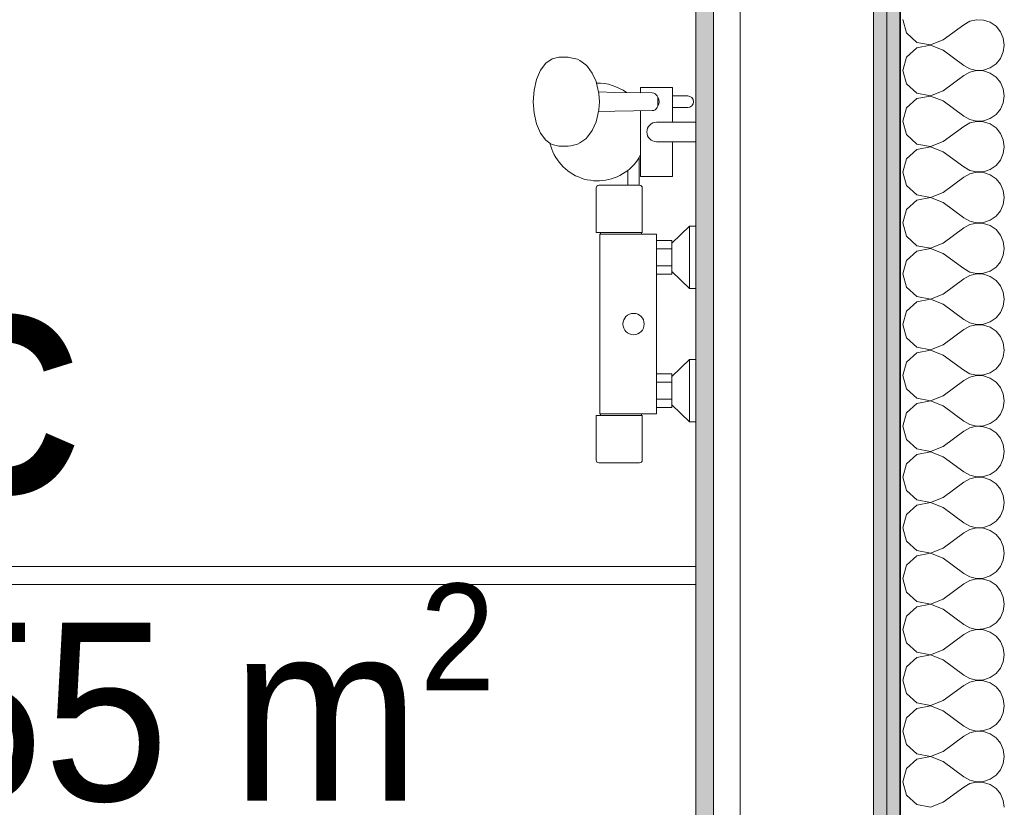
# Model space of a CAD drawing. Header units: metres. Extents: x -7.1 to 26.5, y -14.7 to 18.1.
# Tile 96 of 182: x 15 to 16.1, y 2.7 to 3.6. Entities that reach past the tile are written whole.
import ezdxf

# ---------------------------------------------------------------- set-up
doc = ezdxf.new("R2010")
doc.units = ezdxf.units.M
doc.linetypes.add('AUSGEZOGEN', pattern=[0])
for name, color, linetype in [('XR$1$015 Innenwände', 7, 'AUSGEZOGEN'), ('XR$1$015 Innenwände Schichttrennlinien', 7, 'AUSGEZOGEN'), ('XR$1$065 Möbel Einrichtung', 7, 'AUSGEZOGEN'), ('XR$1$080 Raumdefinitionen Kontur', 7, 'AUSGEZOGEN'), ('XR$2$080 Raumdefinitionen Text_1', 7, 'AUSGEZOGEN'), ('XR$3$015 Innenwände Bauteilschraffuren', 7, 'AUSGEZOGEN')]:
    doc.layers.add(name, color=color, linetype=linetype)
doc.styles.add('ARIAL', font='arial.ttf')

# ---------------------------------------------------------------- blocks, each defined once
blk = doc.blocks.new('COMPLEXOBJECT_18')
at = {"layer": 'XR$1$065 Möbel Einrichtung', "color": 8, "linetype": 'AUSGEZOGEN', "lineweight": 13, "transparency": 33554687}
blk.add_line((15.7087, 3.1303), (15.6628, 3.1303), dxfattribs=at)
for points in [[(15.6078, 3.4897), (15.6032, 3.493), (15.5973, 3.5009), (15.5927, 3.5113), (15.5899, 3.5233), (15.5889, 3.5363), (15.5899, 3.5492), (15.5927, 3.5613), (15.5973, 3.5716), (15.6032, 3.5796), (15.6101, 3.5845), (15.6176, 3.5863), (15.6282, 3.5863), (15.6314, 3.5857), (15.6387, 3.5841), (15.6415, 3.5826), (15.6481, 3.5778), (15.65, 3.5758), (15.6554, 3.5685), (15.6596, 3.5591), (15.66, 3.5572)], [(15.6939, 3.5466), (15.7098, 3.5464), (15.7098, 3.5523), (15.7458, 3.5523), (15.7458, 3.5428), (15.7628, 3.5428)], [(15.7628, 3.5298), (15.7458, 3.5298), (15.7458, 3.5133), (15.7718, 3.5133), (15.7718, 3.4913), (15.7458, 3.4913), (15.7458, 3.4523), (15.7098, 3.4523), (15.7098, 3.4762)], [(15.7083, 3.4736), (15.7083, 3.4423), (15.7087, 3.4423)], [(15.6628, 3.4423), (15.6953, 3.4423), (15.6953, 3.459)], [(15.6598, 3.1333), (15.6598, 3.1833), (15.6648, 3.1833), (15.6648, 3.1853), (15.6646, 3.1853), (15.664, 3.1853), (15.6638, 3.1853), (15.6638, 3.3873), (15.664, 3.3873), (15.6646, 3.3873), (15.6648, 3.3873), (15.6648, 3.3893), (15.6598, 3.3893), (15.6598, 3.4393)], [(15.7117, 3.4393), (15.7117, 3.3893), (15.7108, 3.3893), (15.7108, 3.3873), (15.7278, 3.3873), (15.7278, 3.3803), (15.7448, 3.3803), (15.7448, 3.3773), (15.7648, 3.3963), (15.7718, 3.3963), (15.7718, 3.3263), (15.7648, 3.3263), (15.7448, 3.3453), (15.7448, 3.3423), (15.7278, 3.3423), (15.7278, 3.2303), (15.7448, 3.2303), (15.7448, 3.2273), (15.7648, 3.2463), (15.7718, 3.2463), (15.7718, 3.1763), (15.7648, 3.1763), (15.7448, 3.1953), (15.7448, 3.1923), (15.7278, 3.1923), (15.7278, 3.1853), (15.7108, 3.1853), (15.7108, 3.1833), (15.7117, 3.1833), (15.7117, 3.1333)]]:
    blk.add_lwpolyline(points, dxfattribs=at)
for centre, radius, start, end in [((15.6614, 3.5024), 0.0548, 53.6991, 91.4416), ((15.7628, 3.5363), 0.0065, 270, 90), ((15.6613, 3.5023), 0.055, 193.2265, 308.1131), ((15.6613, 3.5023), 0.055, 328.6006, 331.7422), ((15.6628, 3.4393), 0.003, 90, 180), ((15.7087, 3.4393), 0.003, 0, 90), ((15.6628, 3.1333), 0.003, 180, 270), ((15.7087, 3.1333), 0.003, 270, 0)]:
    blk.add_arc(centre, radius, start, end, dxfattribs=at)
blk = doc.blocks.new('COMPLEXOBJECT_250')
at = {"layer": 'XR$3$015 Innenwände Bauteilschraffuren', "color": 8, "linetype": 'AUSGEZOGEN', "lineweight": 13, "transparency": 33554687}
for p, q in [((16.0046, 3.6286), (16.0089, 3.6136)), ((16.0503, 3.6057), (16.0732, 3.6229)), ((16.0801, 3.6267), (16.0732, 3.6229)), ((16.0878, 3.6285), (16.0801, 3.6267)), ((16.0956, 3.6281), (16.0878, 3.6285)), ((16.1031, 3.6256), (16.0956, 3.6281)), ((16.1096, 3.6211), (16.1031, 3.6256)), ((16.0089, 3.6136), (16.0204, 3.603)), ((16.1146, 3.615), (16.1096, 3.6211)), ((16.1178, 3.6078), (16.1146, 3.615)), ((16.0204, 3.603), (16.0358, 3.6001)), ((16.0358, 3.5999), (16.0204, 3.597)), ((16.0358, 3.6001), (16.0503, 3.6057)), ((16.0503, 3.5943), (16.0358, 3.5999)), ((16.1189, 3.6), (16.1178, 3.6078)), ((16.1178, 3.5922), (16.1189, 3.6)), ((16.0204, 3.597), (16.0089, 3.5864)), ((16.0503, 3.5943), (16.0732, 3.5771)), ((16.1146, 3.585), (16.1178, 3.5922)), ((16.0089, 3.5864), (16.0046, 3.5714)), ((16.1031, 3.5744), (16.1096, 3.5789)), ((16.1096, 3.5789), (16.1146, 3.585)), ((16.0046, 3.5714), (16.0089, 3.5564)), ((16.0732, 3.5771), (16.0801, 3.5733)), ((16.0801, 3.5695), (16.0732, 3.5657)), ((16.0801, 3.5733), (16.0878, 3.5715)), ((16.0878, 3.5713), (16.0801, 3.5695)), ((16.0878, 3.5715), (16.0956, 3.5719)), ((16.0956, 3.5709), (16.0878, 3.5713)), ((16.0956, 3.5719), (16.1031, 3.5744)), ((16.1031, 3.5684), (16.0956, 3.5709)), ((16.1096, 3.5639), (16.1031, 3.5684)), ((16.0089, 3.5564), (16.0204, 3.5459)), ((16.0503, 3.5486), (16.0732, 3.5657)), ((16.1146, 3.5579), (16.1096, 3.5639)), ((16.1178, 3.5507), (16.1146, 3.5579)), ((16.0204, 3.5459), (16.0358, 3.543)), ((16.0358, 3.543), (16.0503, 3.5486)), ((16.1189, 3.5429), (16.1178, 3.5507)), ((16.0204, 3.5398), (16.0089, 3.5293)), ((16.0358, 3.5427), (16.0204, 3.5398)), ((16.0503, 3.5371), (16.0358, 3.5427)), ((16.0503, 3.5371), (16.0732, 3.52)), ((16.1146, 3.5278), (16.1178, 3.535)), ((16.1178, 3.535), (16.1189, 3.5429)), ((16.0089, 3.5293), (16.0046, 3.5143)), ((16.1096, 3.5218), (16.1146, 3.5278)), ((16.0046, 3.5143), (16.0089, 3.4993)), ((16.0732, 3.52), (16.0801, 3.5162)), ((16.0801, 3.5124), (16.0732, 3.5086)), ((16.0801, 3.5162), (16.0878, 3.5144)), ((16.0878, 3.5142), (16.0801, 3.5124)), ((16.0878, 3.5144), (16.0956, 3.5148)), ((16.0956, 3.5138), (16.0878, 3.5142)), ((16.0956, 3.5148), (16.1031, 3.5173)), ((16.1031, 3.5113), (16.0956, 3.5138)), ((16.1031, 3.5173), (16.1096, 3.5218)), ((16.1096, 3.5068), (16.1031, 3.5113)), ((16.0503, 3.4914), (16.0732, 3.5086)), ((16.1146, 3.5007), (16.1096, 3.5068)), ((16.1178, 3.4935), (16.1146, 3.5007)), ((16.0089, 3.4993), (16.0204, 3.4887)), ((16.0358, 3.4858), (16.0503, 3.4914)), ((16.1189, 3.4857), (16.1178, 3.4935)), ((16.0204, 3.4827), (16.0089, 3.4722)), ((16.0204, 3.4887), (16.0358, 3.4858)), ((16.0358, 3.4856), (16.0204, 3.4827)), ((16.0503, 3.48), (16.0358, 3.4856)), ((16.0503, 3.48), (16.0732, 3.4629)), ((16.1178, 3.4779), (16.1189, 3.4857)), ((16.0089, 3.4722), (16.0046, 3.4571)), ((16.1096, 3.4646), (16.1146, 3.4707)), ((16.1146, 3.4707), (16.1178, 3.4779)), ((16.0046, 3.4571), (16.0089, 3.4421)), ((16.0732, 3.4629), (16.0801, 3.459)), ((16.0801, 3.459), (16.0878, 3.4573)), ((16.0878, 3.457), (16.0801, 3.4552)), ((16.0878, 3.4573), (16.0956, 3.4576)), ((16.0956, 3.4566), (16.0878, 3.457)), ((16.0956, 3.4576), (16.1031, 3.4602)), ((16.1031, 3.4541), (16.0956, 3.4566)), ((16.1031, 3.4602), (16.1096, 3.4646)), ((16.0503, 3.4343), (16.0732, 3.4514)), ((16.0801, 3.4552), (16.0732, 3.4514)), ((16.1096, 3.4497), (16.1031, 3.4541)), ((16.1146, 3.4436), (16.1096, 3.4497)), ((16.0089, 3.4421), (16.0204, 3.4316)), ((16.0358, 3.4287), (16.0503, 3.4343)), ((16.1178, 3.4364), (16.1146, 3.4436)), ((16.1189, 3.4286), (16.1178, 3.4364)), ((16.0204, 3.4256), (16.0089, 3.415)), ((16.0204, 3.4316), (16.0358, 3.4287)), ((16.0358, 3.4285), (16.0204, 3.4256)), ((16.0503, 3.4229), (16.0358, 3.4285)), ((16.0503, 3.4229), (16.0732, 3.4057)), ((16.1178, 3.4208), (16.1189, 3.4286)), ((16.0089, 3.415), (16.0046, 3.4)), ((16.1096, 3.4075), (16.1146, 3.4136)), ((16.1146, 3.4136), (16.1178, 3.4208)), ((16.0732, 3.4057), (16.0801, 3.4019)), ((16.0801, 3.4019), (16.0878, 3.4001)), ((16.0878, 3.4001), (16.0956, 3.4005)), ((16.0956, 3.4005), (16.1031, 3.403)), ((16.1031, 3.403), (16.1096, 3.4075)), ((16.0046, 3.4), (16.0089, 3.385)), ((16.0503, 3.3771), (16.0732, 3.3943)), ((16.0801, 3.3981), (16.0732, 3.3943)), ((16.0878, 3.3999), (16.0801, 3.3981)), ((16.0956, 3.3995), (16.0878, 3.3999)), ((16.1031, 3.397), (16.0956, 3.3995)), ((16.1096, 3.3925), (16.1031, 3.397)), ((16.1146, 3.3864), (16.1096, 3.3925)), ((16.0089, 3.385), (16.0204, 3.3744)), ((16.1178, 3.3792), (16.1146, 3.3864)), ((16.1189, 3.3714), (16.1178, 3.3792)), ((16.0204, 3.3684), (16.0089, 3.3579)), ((16.0204, 3.3744), (16.0358, 3.3715)), ((16.0358, 3.3713), (16.0204, 3.3684)), ((16.0358, 3.3715), (16.0503, 3.3771)), ((16.0503, 3.3657), (16.0358, 3.3713)), ((16.1178, 3.3636), (16.1189, 3.3714)), ((16.0089, 3.3579), (16.0046, 3.3429)), ((16.0503, 3.3657), (16.0732, 3.3486)), ((16.1096, 3.3503), (16.1146, 3.3564)), ((16.1146, 3.3564), (16.1178, 3.3636)), ((16.0732, 3.3486), (16.0801, 3.3448)), ((16.0956, 3.3434), (16.1031, 3.3459)), ((16.1031, 3.3459), (16.1096, 3.3503)), ((16.0046, 3.3429), (16.0089, 3.3278)), ((16.0503, 3.32), (16.0732, 3.3371)), ((16.0801, 3.341), (16.0732, 3.3371)), ((16.0801, 3.3448), (16.0878, 3.343)), ((16.0878, 3.3427), (16.0801, 3.341)), ((16.0878, 3.343), (16.0956, 3.3434)), ((16.0956, 3.3424), (16.0878, 3.3427)), ((16.1031, 3.3398), (16.0956, 3.3424)), ((16.1096, 3.3354), (16.1031, 3.3398)), ((16.1146, 3.3293), (16.1096, 3.3354)), ((16.0089, 3.3278), (16.0204, 3.3173)), ((16.1178, 3.3221), (16.1146, 3.3293)), ((16.0204, 3.3173), (16.0358, 3.3144)), ((16.0358, 3.3142), (16.0204, 3.3113)), ((16.0358, 3.3144), (16.0503, 3.32)), ((16.0503, 3.3086), (16.0358, 3.3142)), ((16.1189, 3.3143), (16.1178, 3.3221)), ((16.1178, 3.3065), (16.1189, 3.3143)), ((16.0204, 3.3113), (16.0089, 3.3007)), ((16.0503, 3.3086), (16.0732, 3.2914)), ((16.1146, 3.2993), (16.1178, 3.3065)), ((16.0089, 3.3007), (16.0046, 3.2857)), ((16.0732, 3.2914), (16.0801, 3.2876)), ((16.1031, 3.2887), (16.1096, 3.2932)), ((16.1096, 3.2932), (16.1146, 3.2993)), ((16.0046, 3.2857), (16.0089, 3.2707)), ((16.0503, 3.2629), (16.0732, 3.28)), ((16.0801, 3.2838), (16.0732, 3.28)), ((16.0801, 3.2876), (16.0878, 3.2858)), ((16.0878, 3.2856), (16.0801, 3.2838)), ((16.0878, 3.2858), (16.0956, 3.2862)), ((16.0956, 3.2852), (16.0878, 3.2856)), ((16.0956, 3.2862), (16.1031, 3.2887)), ((16.1031, 3.2827), (16.0956, 3.2852)), ((16.1096, 3.2782), (16.1031, 3.2827)), ((16.0089, 3.2707), (16.0204, 3.2602)), ((16.1146, 3.2722), (16.1096, 3.2782)), ((16.1178, 3.265), (16.1146, 3.2722)), ((16.0204, 3.2602), (16.0358, 3.2573)), ((16.0358, 3.257), (16.0204, 3.2541)), ((16.0358, 3.2573), (16.0503, 3.2629)), ((16.0503, 3.2514), (16.0358, 3.257)), ((16.1189, 3.2571), (16.1178, 3.265)), ((16.1178, 3.2493), (16.1189, 3.2571)), ((16.0204, 3.2541), (16.0089, 3.2436)), ((16.0503, 3.2514), (16.0732, 3.2343)), ((16.1146, 3.2421), (16.1178, 3.2493)), ((16.0089, 3.2436), (16.0046, 3.2286)), ((16.1031, 3.2316), (16.1096, 3.2361)), ((16.1096, 3.2361), (16.1146, 3.2421)), ((16.0046, 3.2286), (16.0089, 3.2136)), ((16.0732, 3.2343), (16.0801, 3.2305)), ((16.0801, 3.2267), (16.0732, 3.2229)), ((16.0801, 3.2305), (16.0878, 3.2287)), ((16.0878, 3.2285), (16.0801, 3.2267)), ((16.0878, 3.2287), (16.0956, 3.2291)), ((16.0956, 3.2281), (16.0878, 3.2285)), ((16.0956, 3.2291), (16.1031, 3.2316)), ((16.1031, 3.2256), (16.0956, 3.2281)), ((16.1096, 3.2211), (16.1031, 3.2256)), ((16.0089, 3.2136), (16.0204, 3.203)), ((16.0503, 3.2057), (16.0732, 3.2229)), ((16.1146, 3.215), (16.1096, 3.2211)), ((16.1178, 3.2078), (16.1146, 3.215)), ((16.0204, 3.203), (16.0358, 3.2001)), ((16.0358, 3.2001), (16.0503, 3.2057)), ((16.1189, 3.2), (16.1178, 3.2078)), ((16.0204, 3.197), (16.0089, 3.1864)), ((16.0358, 3.1999), (16.0204, 3.197)), ((16.0503, 3.1943), (16.0358, 3.1999)), ((16.0503, 3.1943), (16.0732, 3.1771)), ((16.1146, 3.185), (16.1178, 3.1922)), ((16.1178, 3.1922), (16.1189, 3.2)), ((16.0089, 3.1864), (16.0046, 3.1714)), ((16.1031, 3.1744), (16.1096, 3.1789)), ((16.1096, 3.1789), (16.1146, 3.185)), ((16.0046, 3.1714), (16.0089, 3.1564)), ((16.0732, 3.1771), (16.0801, 3.1733)), ((16.0801, 3.1695), (16.0732, 3.1657)), ((16.0801, 3.1733), (16.0878, 3.1715)), ((16.0878, 3.1713), (16.0801, 3.1695)), ((16.0878, 3.1715), (16.0956, 3.1719)), ((16.0956, 3.1709), (16.0878, 3.1713)), ((16.0956, 3.1719), (16.1031, 3.1744)), ((16.1031, 3.1684), (16.0956, 3.1709)), ((16.1096, 3.1639), (16.1031, 3.1684)), ((16.0503, 3.1486), (16.0732, 3.1657)), ((16.1146, 3.1579), (16.1096, 3.1639)), ((16.1178, 3.1507), (16.1146, 3.1579)), ((16.0089, 3.1564), (16.0204, 3.1459)), ((16.0204, 3.1459), (16.0358, 3.143)), ((16.0358, 3.143), (16.0503, 3.1486)), ((16.1189, 3.1429), (16.1178, 3.1507)), ((16.0204, 3.1398), (16.0089, 3.1293)), ((16.0358, 3.1427), (16.0204, 3.1398)), ((16.0503, 3.1371), (16.0358, 3.1427)), ((16.0503, 3.1371), (16.0732, 3.12)), ((16.1146, 3.1278), (16.1178, 3.135)), ((16.1178, 3.135), (16.1189, 3.1429)), ((16.0089, 3.1293), (16.0046, 3.1143)), ((16.1096, 3.1218), (16.1146, 3.1278)), ((16.0046, 3.1143), (16.0089, 3.0993)), ((16.0732, 3.12), (16.0801, 3.1162)), ((16.0801, 3.1162), (16.0878, 3.1144)), ((16.0878, 3.1142), (16.0801, 3.1124)), ((16.0878, 3.1144), (16.0956, 3.1148)), ((16.0956, 3.1138), (16.0878, 3.1142)), ((16.0956, 3.1148), (16.1031, 3.1173)), ((16.1031, 3.1113), (16.0956, 3.1138)), ((16.1031, 3.1173), (16.1096, 3.1218)), ((16.0503, 3.0914), (16.0732, 3.1086)), ((16.0801, 3.1124), (16.0732, 3.1086)), ((16.1096, 3.1068), (16.1031, 3.1113)), ((16.1146, 3.1007), (16.1096, 3.1068)), ((16.0089, 3.0993), (16.0204, 3.0887)), ((16.0358, 3.0858), (16.0503, 3.0914)), ((16.1178, 3.0935), (16.1146, 3.1007)), ((16.1189, 3.0857), (16.1178, 3.0935)), ((16.0204, 3.0827), (16.0089, 3.0722)), ((16.0204, 3.0887), (16.0358, 3.0858)), ((16.0358, 3.0856), (16.0204, 3.0827)), ((16.0503, 3.08), (16.0358, 3.0856)), ((16.0503, 3.08), (16.0732, 3.0629)), ((16.1178, 3.0779), (16.1189, 3.0857)), ((16.0089, 3.0722), (16.0046, 3.0571)), ((16.1096, 3.0646), (16.1146, 3.0707)), ((16.1146, 3.0707), (16.1178, 3.0779)), ((16.0046, 3.0571), (16.0089, 3.0421)), ((16.0732, 3.0629), (16.0801, 3.059)), ((16.0801, 3.059), (16.0878, 3.0573)), ((16.0878, 3.0573), (16.0956, 3.0576)), ((16.0956, 3.0576), (16.1031, 3.0602)), ((16.1031, 3.0602), (16.1096, 3.0646)), ((16.0503, 3.0343), (16.0732, 3.0514)), ((16.0801, 3.0552), (16.0732, 3.0514)), ((16.0878, 3.057), (16.0801, 3.0552)), ((16.0956, 3.0566), (16.0878, 3.057)), ((16.1031, 3.0541), (16.0956, 3.0566)), ((16.1096, 3.0497), (16.1031, 3.0541)), ((16.1146, 3.0436), (16.1096, 3.0497)), ((16.0089, 3.0421), (16.0204, 3.0316)), ((16.1178, 3.0364), (16.1146, 3.0436)), ((16.1189, 3.0286), (16.1178, 3.0364)), ((16.0204, 3.0256), (16.0089, 3.015)), ((16.0204, 3.0316), (16.0358, 3.0287)), ((16.0358, 3.0285), (16.0204, 3.0256)), ((16.0358, 3.0287), (16.0503, 3.0343)), ((16.0503, 3.0229), (16.0358, 3.0285)), ((16.1178, 3.0208), (16.1189, 3.0286)), ((16.0089, 3.015), (16.0046, 3)), ((16.0503, 3.0229), (16.0732, 3.0057)), ((16.1096, 3.0075), (16.1146, 3.0136)), ((16.1146, 3.0136), (16.1178, 3.0208)), ((16.0732, 3.0057), (16.0801, 3.0019)), ((16.0801, 3.0019), (16.0878, 3.0001)), ((16.0956, 3.0005), (16.1031, 3.003)), ((16.1031, 3.003), (16.1096, 3.0075)), ((16.0046, 3), (16.0089, 2.985)), ((16.0503, 2.9771), (16.0732, 2.9943)), ((16.0801, 2.9981), (16.0732, 2.9943)), ((16.0878, 2.9999), (16.0801, 2.9981)), ((16.0878, 3.0001), (16.0956, 3.0005)), ((16.0956, 2.9995), (16.0878, 2.9999)), ((16.1031, 2.997), (16.0956, 2.9995)), ((16.1096, 2.9925), (16.1031, 2.997)), ((16.1146, 2.9864), (16.1096, 2.9925)), ((16.0089, 2.985), (16.0204, 2.9744)), ((16.1178, 2.9792), (16.1146, 2.9864)), ((16.0204, 2.9744), (16.0358, 2.9715)), ((16.0358, 2.9713), (16.0204, 2.9684)), ((16.0358, 2.9715), (16.0503, 2.9771)), ((16.0503, 2.9657), (16.0358, 2.9713)), ((16.1189, 2.9714), (16.1178, 2.9792)), ((16.1178, 2.9636), (16.1189, 2.9714)), ((16.0089, 2.9579), (16.0046, 2.9429)), ((16.0204, 2.9684), (16.0089, 2.9579)), ((16.0503, 2.9657), (16.0732, 2.9486)), ((16.1146, 2.9564), (16.1178, 2.9636)), ((16.0732, 2.9486), (16.0801, 2.9448)), ((16.1031, 2.9459), (16.1096, 2.9503)), ((16.1096, 2.9503), (16.1146, 2.9564)), ((16.0046, 2.9429), (16.0089, 2.9278)), ((16.0503, 2.92), (16.0732, 2.9371)), ((16.0801, 2.941), (16.0732, 2.9371)), ((16.0801, 2.9448), (16.0878, 2.943)), ((16.0878, 2.9427), (16.0801, 2.941)), ((16.0878, 2.943), (16.0956, 2.9434)), ((16.0956, 2.9424), (16.0878, 2.9427)), ((16.0956, 2.9434), (16.1031, 2.9459)), ((16.1031, 2.9398), (16.0956, 2.9424)), ((16.1096, 2.9354), (16.1031, 2.9398)), ((16.1146, 2.9293), (16.1096, 2.9354)), ((16.0089, 2.9278), (16.0204, 2.9173)), ((16.1178, 2.9221), (16.1146, 2.9293)), ((16.0204, 2.9173), (16.0358, 2.9144)), ((16.0358, 2.9142), (16.0204, 2.9113)), ((16.0358, 2.9144), (16.0503, 2.92)), ((16.0503, 2.9086), (16.0358, 2.9142)), ((16.1189, 2.9143), (16.1178, 2.9221)), ((16.1178, 2.9065), (16.1189, 2.9143)), ((16.0204, 2.9113), (16.0089, 2.9007)), ((16.0503, 2.9086), (16.0732, 2.8914)), ((16.1146, 2.8993), (16.1178, 2.9065)), ((16.0089, 2.9007), (16.0046, 2.8857)), ((16.0732, 2.8914), (16.0801, 2.8876)), ((16.1031, 2.8887), (16.1096, 2.8932)), ((16.1096, 2.8932), (16.1146, 2.8993)), ((16.0046, 2.8857), (16.0089, 2.8707)), ((16.0503, 2.8629), (16.0732, 2.88)), ((16.0801, 2.8838), (16.0732, 2.88)), ((16.0801, 2.8876), (16.0878, 2.8858)), ((16.0878, 2.8856), (16.0801, 2.8838)), ((16.0878, 2.8858), (16.0956, 2.8862)), ((16.0956, 2.8852), (16.0878, 2.8856)), ((16.0956, 2.8862), (16.1031, 2.8887)), ((16.1031, 2.8827), (16.0956, 2.8852)), ((16.1096, 2.8782), (16.1031, 2.8827)), ((16.0089, 2.8707), (16.0204, 2.8602)), ((16.1146, 2.8722), (16.1096, 2.8782)), ((16.1178, 2.865), (16.1146, 2.8722)), ((16.0204, 2.8602), (16.0358, 2.8573)), ((16.0358, 2.8573), (16.0503, 2.8629)), ((16.1189, 2.8571), (16.1178, 2.865)), ((16.0204, 2.8541), (16.0089, 2.8436)), ((16.0358, 2.857), (16.0204, 2.8541)), ((16.0503, 2.8514), (16.0358, 2.857)), ((16.0503, 2.8514), (16.0732, 2.8343)), ((16.1146, 2.8421), (16.1178, 2.8493)), ((16.1178, 2.8493), (16.1189, 2.8571)), ((16.0089, 2.8436), (16.0046, 2.8286)), ((16.1031, 2.8316), (16.1096, 2.8361)), ((16.1096, 2.8361), (16.1146, 2.8421)), ((16.0046, 2.8286), (16.0089, 2.8136)), ((16.0732, 2.8343), (16.0801, 2.8305)), ((16.0801, 2.8267), (16.0732, 2.8229)), ((16.0801, 2.8305), (16.0878, 2.8287)), ((16.0878, 2.8285), (16.0801, 2.8267)), ((16.0878, 2.8287), (16.0956, 2.8291)), ((16.0956, 2.8281), (16.0878, 2.8285)), ((16.0956, 2.8291), (16.1031, 2.8316)), ((16.1031, 2.8256), (16.0956, 2.8281)), ((16.1096, 2.8211), (16.1031, 2.8256)), ((16.0089, 2.8136), (16.0204, 2.803)), ((16.0503, 2.8057), (16.0732, 2.8229)), ((16.1146, 2.815), (16.1096, 2.8211)), ((16.1178, 2.8078), (16.1146, 2.815)), ((16.0204, 2.803), (16.0358, 2.8001)), ((16.0358, 2.8001), (16.0503, 2.8057)), ((16.1189, 2.8), (16.1178, 2.8078)), ((16.0204, 2.797), (16.0089, 2.7864)), ((16.0358, 2.7999), (16.0204, 2.797)), ((16.0503, 2.7943), (16.0358, 2.7999)), ((16.0503, 2.7943), (16.0732, 2.7771)), ((16.1146, 2.785), (16.1178, 2.7922)), ((16.1178, 2.7922), (16.1189, 2.8)), ((16.0089, 2.7864), (16.0046, 2.7714)), ((16.1096, 2.7789), (16.1146, 2.785)), ((16.0046, 2.7714), (16.0089, 2.7564)), ((16.0732, 2.7771), (16.0801, 2.7733)), ((16.0801, 2.7695), (16.0732, 2.7657)), ((16.0801, 2.7733), (16.0878, 2.7715)), ((16.0878, 2.7713), (16.0801, 2.7695)), ((16.0878, 2.7715), (16.0956, 2.7719)), ((16.0956, 2.7709), (16.0878, 2.7713)), ((16.0956, 2.7719), (16.1031, 2.7744)), ((16.1031, 2.7684), (16.0956, 2.7709)), ((16.1031, 2.7744), (16.1096, 2.7789)), ((16.0503, 2.7486), (16.0732, 2.7657)), ((16.1096, 2.7639), (16.1031, 2.7684)), ((16.1146, 2.7579), (16.1096, 2.7639)), ((16.0089, 2.7564), (16.0204, 2.7459)), ((16.0358, 2.743), (16.0503, 2.7486)), ((16.1178, 2.7507), (16.1146, 2.7579)), ((16.1189, 2.7429), (16.1178, 2.7507)), ((16.0204, 2.7459), (16.0358, 2.743))]:
    blk.add_line(p, q, dxfattribs=at)

msp = doc.modelspace()

# ---------------------------------------------------------------- hatches: boundary and pattern name
at = {"layer": 'XR$3$015 Innenwände Bauteilschraffuren', "linetype": 'AUSGEZOGEN', "lineweight": 13, "true_color": 0x202020, "transparency": 33554687}
for points in [[(15.9868, 5.9035), (15.9868, -3.6465), (16.0018, -3.6465), (16.0018, 5.9035)], [(15.9718, 5.8885), (15.9718, -3.6465), (15.9868, -3.6465), (15.9868, 5.8885)]]:
    msp.add_hatch(color=250, dxfattribs=at).paths.add_polyline_path(points)
at = {"layer": 'XR$3$015 Innenwände Bauteilschraffuren', "linetype": 'AUSGEZOGEN', "lineweight": 13, "true_color": 0xcaddfb, "transparency": 33554687}
msp.add_hatch(color=254, dxfattribs=at).paths.add_polyline_path([(15.7918, 0.5735), (15.7918, 3.9335), (15.7718, 3.9335), (15.7718, 0.5735)])

# ---------------------------------------------------------------- linework, layer by layer
at = {"layer": 'XR$1$015 Innenwände', "color": 7, "linetype": 'AUSGEZOGEN', "lineweight": 18, "transparency": 33554687}
for p, q in [((15.9718, 5.8885), (15.9718, -3.6465)), ((15.7718, 3.9335), (15.7718, 0.5735)), ((15.9718, 0.5735), (15.9718, 3.9335))]:
    msp.add_line(p, q, dxfattribs=at)
at = {"layer": 'XR$1$015 Innenwände Schichttrennlinien', "color": 7, "linetype": 'AUSGEZOGEN', "lineweight": 18, "transparency": 33554687}
for p, q in [((15.9868, 5.9035), (15.9868, -3.6465)), ((15.7918, 0.5735), (15.7918, 3.9335)), ((15.8218, 0.5735), (15.8218, 3.9335))]:
    msp.add_line(p, q, dxfattribs=at)
at = {"layer": 'XR$1$015 Innenwände Schichttrennlinien', "color": 7, "linetype": 'AUSGEZOGEN', "lineweight": 35, "transparency": 33554687}
msp.add_line((16.0018, 5.9035), (16.0018, -3.6465), dxfattribs=at)
at = {"layer": 'XR$1$065 Möbel Einrichtung', "color": 8, "linetype": 'AUSGEZOGEN', "lineweight": 13, "transparency": 33554687}
for p, q in [((15.6609, 3.5539), (15.66, 3.5572)), ((15.6609, 3.5539), (15.6629, 3.5454)), ((15.6625, 3.5473), (15.6807, 3.5468)), ((15.6629, 3.5454), (15.6636, 3.5363)), ((15.6807, 3.5468), (15.7229, 3.5463)), ((15.7246, 3.546), (15.7229, 3.5463)), ((15.7261, 3.5453), (15.7246, 3.546)), ((15.7274, 3.5442), (15.7261, 3.5453)), ((15.6636, 3.5363), (15.6629, 3.5271)), ((15.7284, 3.5428), (15.7274, 3.5442)), ((15.729, 3.5413), (15.7284, 3.5428)), ((15.729, 3.5413), (15.7302, 3.5388)), ((15.729, 3.5413), (15.729, 3.5413)), ((15.7291, 3.5411), (15.729, 3.5413)), ((15.7302, 3.5337), (15.729, 3.5313)), ((15.7293, 3.5393), (15.7291, 3.5411)), ((15.7293, 3.5333), (15.7293, 3.5393)), ((15.7302, 3.5388), (15.7306, 3.5363)), ((15.7306, 3.5363), (15.7302, 3.5337)), ((15.7458, 3.5298), (15.7458, 3.5428)), ((15.6629, 3.5271), (15.6609, 3.5186)), ((15.6625, 3.5252), (15.6807, 3.5258)), ((15.6807, 3.5258), (15.7229, 3.5263)), ((15.7098, 3.4762), (15.7098, 3.5261)), ((15.7229, 3.5263), (15.7246, 3.5265)), ((15.7246, 3.5265), (15.7261, 3.5272)), ((15.7261, 3.5272), (15.7274, 3.5283)), ((15.7274, 3.5283), (15.7284, 3.5298)), ((15.7284, 3.5298), (15.729, 3.5312)), ((15.729, 3.5313), (15.7291, 3.5314)), ((15.729, 3.5313), (15.729, 3.5312)), ((15.7291, 3.5314), (15.7293, 3.5333)), ((15.6596, 3.5135), (15.6554, 3.504)), ((15.6609, 3.5186), (15.6596, 3.5135)), ((15.7278, 3.5133), (15.7458, 3.5133)), ((15.7278, 3.5133), (15.7458, 3.5133)), ((15.6554, 3.504), (15.65, 3.4968)), ((15.6101, 3.488), (15.6078, 3.4897)), ((15.6415, 3.4899), (15.6387, 3.4885)), ((15.6481, 3.4947), (15.6415, 3.4899)), ((15.65, 3.4968), (15.6481, 3.4947)), ((15.7458, 3.4913), (15.7278, 3.4913)), ((15.6176, 3.4863), (15.6101, 3.488)), ((15.6282, 3.4863), (15.6176, 3.4863)), ((15.6314, 3.4868), (15.6282, 3.4863)), ((15.6387, 3.4885), (15.6314, 3.4868)), ((15.6953, 3.4423), (15.7083, 3.4423)), ((15.7648, 3.3263), (15.7648, 3.3963)), ((15.7108, 3.3873), (15.6646, 3.3873)), ((15.6648, 3.3893), (15.7108, 3.3893)), ((15.7278, 3.3423), (15.7278, 3.3803)), ((15.7448, 3.3708), (15.7278, 3.3708)), ((15.7448, 3.3453), (15.7448, 3.3773)), ((15.7448, 3.3518), (15.7278, 3.3518)), ((15.7648, 3.1763), (15.7648, 3.2463)), ((15.7278, 3.1923), (15.7278, 3.2303)), ((15.7448, 3.1953), (15.7448, 3.2273)), ((15.7448, 3.2208), (15.7278, 3.2208)), ((15.7448, 3.2018), (15.7278, 3.2018)), ((15.6648, 3.1853), (15.7108, 3.1853)), ((15.7108, 3.1833), (15.6648, 3.1833)), ((15.7718, 3.0135), (14.805, 3.0135)), ((15.7718, 2.9935), (15.7718, 3.0135)), ((14.805, 2.9935), (15.7718, 2.9935))]:
    msp.add_line(p, q, dxfattribs=at)
msp.add_circle((15.7018, 3.2863), 0.012, dxfattribs=at)
for centre, radius, start, end in [((15.7278, 3.5023), 0.011, 90, 270), ((15.6613, 3.5023), 0.055, 308.1131, 328.6006)]:
    msp.add_arc(centre, radius, start, end, dxfattribs=at)
at = {"layer": 'XR$1$080 Raumdefinitionen Kontur', "color": 8, "linetype": 'AUSGEZOGEN', "lineweight": 13, "transparency": 33554687}
msp.add_lwpolyline([(14.1218, 3.9335), (14.1218, 0.5685), (15.7718, 0.5735), (15.7718, 2.9935), (15.7718, 3.0135), (15.7718, 3.9335), (14.1218, 3.9335)], close=True, dxfattribs=at)

# ---------------------------------------------------------------- block references
at = {"layer": 'XR$1$065 Möbel Einrichtung', "color": 8, "linetype": 'AUSGEZOGEN', "lineweight": 13, "transparency": 33554687}
msp.add_blockref('COMPLEXOBJECT_18', (0, 0), dxfattribs=at)
at = {"layer": 'XR$3$015 Innenwände Bauteilschraffuren', "color": 8, "linetype": 'AUSGEZOGEN', "lineweight": 13, "transparency": 33554687}
msp.add_blockref('COMPLEXOBJECT_250', (0, 0), dxfattribs=at)

# ---------------------------------------------------------------- texts
at = {"layer": 'XR$2$080 Raumdefinitionen Text_1', "color": 7, "linetype": 'AUSGEZOGEN', "transparency": 33554687, "insert": (14.2193, 3.5969), "char_height": 0.2, "width": 1.418098, "attachment_point": 1, "line_spacing_factor": 0.903614, "style": 'ARIAL'}
msp.add_mtext('\\A1;{\\fArial|i0|b1;\\H0.200000;\\W0.909091;\\C7;E.04}\\P{\\fArial|i0|b1;\\H0.200000;\\W0.909091;\\C7;DU/WC}\\P{\\fArial|i0|b0;\\H0.200000;\\W0.909091;\\C7;BF: 5.55 m\\fArial|i0|b0;\\H0.600000x;\\S2^ ;}\\P', dxfattribs=at)

doc.saveas('drawing.dxf')
